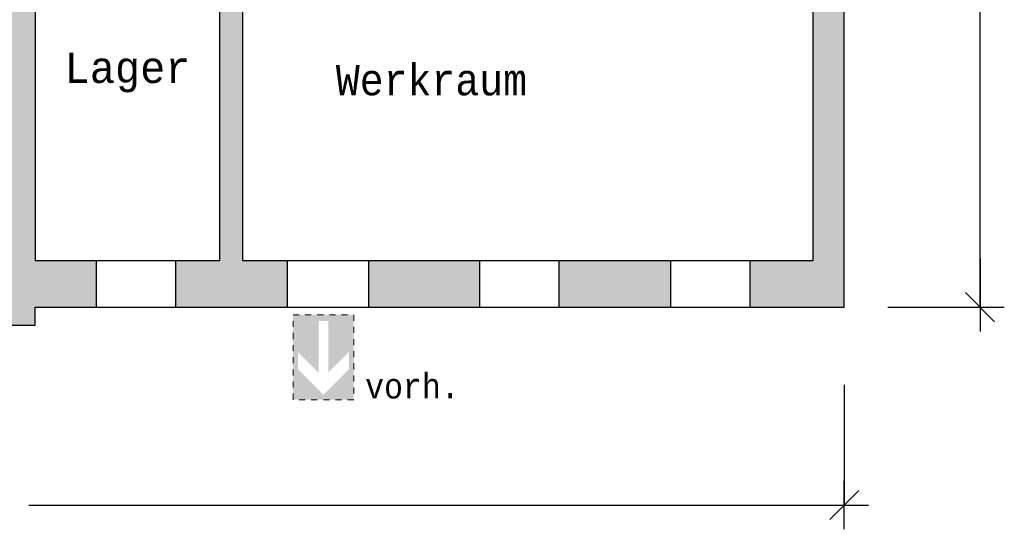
# Model space of a CAD drawing. Header units: metres. Extents: x -10.5 to 20.8, y -9 to 19.2.
# Tile 15 of 23: x 4.6 to 20.8, y -9 to -0.6. Entities that reach past the tile are written whole.
import ezdxf

# ---------------------------------------------------------------- set-up
doc = ezdxf.new("R2010")
doc.units = ezdxf.units.M
doc.header["$PDMODE"] = 65
doc.linetypes.add('AUSGEZOGEN', pattern=[0])
doc.linetypes.add('LINIE_9', pattern=[0.0003, 0, -0.0003])
for name, color, linetype, lineweight in [('XR$1$STANDARD', 7, 'Continuous', 25), ('XR$2$STANDARD', 7, 'Continuous', 25), ('XR$3$STANDARD', 7, 'Continuous', 25)]:
    doc.layers.add(name, color=color, linetype=linetype, lineweight=lineweight)
doc.styles.add('LUCIDACONSOLE', font='LUCON.TTF')
doc.dimstyles.new('_DIMSTYLE_2', dxfattribs={"dimtxt": 0.5, "dimasz": 0.8, "dimexe": 0, "dimexo": 0, "dimgap": 0.25, "dimtad": 0, "dimrnd": 0.01, "dimzin": 4, "dimdsep": 46, "dimtxsty": 'Standard', "dimblk1": 'ALL_ML_STRICH', "dimblk2": 'ALL_ML_STRICH', "dimsah": 1, "dimcen": 0, "dimadec": 0, "dimazin": 0, "dimtfac": 1, "dimtdec": 0, "dimtix": 1, "dimtmove": 2, "dimatfit": 3, "dimfxl": 1, "dimtzin": 0, "dimlwd": 0, "dimlwe": 25, "dimarcsym": 0})
doc.dimstyles.new('_DIMSTYLE_3', dxfattribs={"dimtxt": 0.5, "dimasz": 0.8, "dimexe": 0, "dimexo": 0, "dimgap": 0.25, "dimtad": 0, "dimrnd": 0.01, "dimzin": 4, "dimdsep": 46, "dimtxsty": 'Standard', "dimblk1": 'ALL_ML_STRICH', "dimblk2": 'ALL_ML_STRICH', "dimsah": 1, "dimcen": 0, "dimadec": 0, "dimazin": 0, "dimtfac": 1, "dimtdec": 0, "dimtix": 1, "dimtmove": 2, "dimatfit": 3, "dimfxl": 1, "dimtzin": 0, "dimlwd": 0, "dimlwe": 25, "dimarcsym": 0})

# ---------------------------------------------------------------- blocks, each defined once
blk = doc.blocks.new('ALL_ML_STRICH')
at = {"color": 0, "linetype": 'ByBlock', "lineweight": -2}
for p, q in [((0, -0.5), (0, 0.5)), ((-0.3, -0.3), (0.3, 0.3)), ((-1, 0), (0.5, 0))]:
    blk.add_line(p, q, dxfattribs=at)
blk = doc.blocks.new('*D4')
at = {"layer": 'DEFPOINTS', "color": 0, "linetype": 'AUSGEZOGEN', "lineweight": 25}
for p in [(14.776, 12.929), (18.156, -5.331), (20.395, -5.331)]:
    blk.add_point(p, dxfattribs=at)
at = {"layer": 'XR$3$STANDARD', "color": 0, "linetype": 'AUSGEZOGEN', "lineweight": -2}
for p, q in [((18.872, 12.929), (20.395, 12.929)), ((20.395, 4.5), (20.395, 12.929)), ((20.395, -5.331), (20.395, 2.758)), ((18.872, -5.331), (20.395, -5.331))]:
    blk.add_line(p, q, dxfattribs=at)
at = {"layer": 'XR$3$STANDARD', "color": 0, "linetype": 'AUSGEZOGEN', "lineweight": 25, "xscale": 0.8, "yscale": 0.8, "zscale": 0.8}
for p, rotation in [((20.395, 12.929), 90), ((20.395, -5.331), -90.00000000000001)]:
    blk.add_blockref('ALL_ML_STRICH', p, dxfattribs=dict(at, rotation=rotation))
at = {"layer": 'XR$3$STANDARD', "color": 0, "linetype": 'AUSGEZOGEN', "lineweight": 25, "insert": (20.457, 3.629), "char_height": 0.5, "width": 1.56618, "attachment_point": 5, "rotation": 90}
blk.add_mtext('\\W0.63;\\A1;{18.26\\H0.330000;\\S^ ;}', dxfattribs=at)
blk = doc.blocks.new('*D5')
at = {"layer": 'DEFPOINTS', "color": 0, "linetype": 'AUSGEZOGEN', "lineweight": 25}
for p in [(-10.134, -5.331), (18.156, -5.331), (-10.134, -8.593)]:
    blk.add_point(p, dxfattribs=at)
at = {"layer": 'XR$3$STANDARD', "color": 0, "linetype": 'AUSGEZOGEN', "lineweight": -2}
for p, q in [((-10.134, -6.611), (-10.134, -8.593)), ((18.156, -6.611), (18.156, -8.593)), ((-10.134, -8.593), (2.971, -8.593)), ((4.713, -8.593), (18.156, -8.593))]:
    blk.add_line(p, q, dxfattribs=at)
at = {"layer": 'XR$3$STANDARD', "color": 0, "linetype": 'AUSGEZOGEN', "lineweight": 25, "xscale": 0.8, "yscale": 0.8, "zscale": 0.8, "rotation": 180}
blk.add_blockref('ALL_ML_STRICH', (-10.134, -8.593), dxfattribs=at)
at = {"layer": 'XR$3$STANDARD', "color": 0, "linetype": 'AUSGEZOGEN', "lineweight": 25, "xscale": 0.8, "yscale": 0.8, "zscale": 0.8}
blk.add_blockref('ALL_ML_STRICH', (18.156, -8.593), dxfattribs=at)
at = {"layer": 'XR$3$STANDARD', "color": 0, "linetype": 'AUSGEZOGEN', "lineweight": 25, "insert": (3.842, -8.655), "char_height": 0.5, "width": 1.56618, "attachment_point": 5}
blk.add_mtext('\\W0.63;\\A1;{28.29\\H0.330000;\\S^ ;}', dxfattribs=at)

msp = doc.modelspace()

# ---------------------------------------------------------------- hatches: boundary and pattern name
at = {"layer": 'XR$2$STANDARD', "linetype": 'AUSGEZOGEN', "lineweight": 25}
for points in [[(17.646, 2.319), (6.576, 2.319), (6.576, 1.809), (7.856, 1.809), (7.856, 1.559), (8.236, 1.559), (8.236, 1.809), (17.646, 1.809), (17.646, -4.561), (16.601, -4.561), (16.601, -5.331), (18.156, -5.331), (18.156, 3.104), (17.646, 3.104)], [(-0.314, -5.631), (4.816, -5.631), (4.816, -5.331), (5.821, -5.331), (5.821, -4.561), (4.816, -4.561), (4.816, 1.809), (5.566, 1.809), (5.566, 2.319), (4.816, 2.319), (4.816, 2.444), (4.306, 2.444), (4.306, -4.131), (3.251, -4.131), (3.251, -4.881), (1.251, -4.881), (1.251, -4.131), (0.196, -4.131), (0.196, -3.705), (-0.314, -3.705), (-0.314, -4.561), (-1.269, -4.561), (-1.269, -5.331), (-0.314, -5.331)], [(7.131, -5.331), (8.971, -5.331), (8.971, -4.561), (8.236, -4.561), (8.236, 0.549), (7.856, 0.549), (7.856, -4.561), (7.131, -4.561)], [(10.311, -5.331), (12.141, -5.331), (12.141, -4.561), (10.311, -4.561)], [(13.451, -5.331), (15.291, -5.331), (15.291, -4.561), (13.451, -4.561)]]:
    msp.add_hatch(color=0, dxfattribs=at).paths.add_polyline_path(points)
at = {"layer": 'XR$3$STANDARD', "linetype": 'AUSGEZOGEN', "lineweight": 25, "true_color": 0x00c600}
for points in [[(9.488, -6.411), (9.148, -6.071), (9.148, -6.354), (9.568, -6.774), (9.568, -6.857), (9.068, -6.857), (9.068, -5.457), (9.568, -5.457), (9.568, -5.557), (9.488, -5.557)], [(10.068, -5.457), (10.068, -6.857), (9.568, -6.857), (9.568, -6.774), (9.988, -6.354), (9.988, -6.071), (9.648, -6.411), (9.648, -5.557), (9.568, -5.557), (9.568, -5.457)]]:
    msp.add_hatch(color=92, dxfattribs=at).paths.add_polyline_path(points, flags=16)

# ---------------------------------------------------------------- linework, layer by layer
at = {"layer": 'XR$1$STANDARD', "color": 0, "linetype": 'AUSGEZOGEN', "lineweight": 25}
for p, q in [((18.156, -5.331), (18.156, 3.199)), ((4.816, 1.809), (4.816, -4.561)), ((17.646, -4.561), (17.646, 1.809)), ((7.856, 0.549), (7.856, -4.561)), ((8.236, 0.549), (8.236, -4.561)), ((4.816, -4.561), (7.856, -4.561)), ((5.821, -4.561), (5.821, -5.331)), ((7.131, -4.561), (7.131, -5.331)), ((8.236, -4.561), (17.646, -4.561)), ((8.971, -4.561), (8.971, -5.331)), ((10.311, -4.561), (10.311, -5.331)), ((12.141, -4.561), (12.141, -5.331)), ((13.451, -4.561), (13.451, -5.331)), ((15.291, -4.561), (15.291, -5.331)), ((16.601, -4.561), (16.601, -5.331)), ((4.816, -5.631), (4.816, -5.331)), ((4.816, -5.331), (18.156, -5.331)), ((-0.314, -5.631), (4.816, -5.631))]:
    msp.add_line(p, q, dxfattribs=at)
at = {"layer": 'XR$3$STANDARD', "color": 7, "linetype": 'LINIE_9', "lineweight": 13}
for p, q in [((9.068, -5.457), (10.068, -5.457)), ((9.068, -6.857), (9.068, -5.457)), ((10.068, -5.457), (10.068, -6.857)), ((10.068, -6.857), (9.068, -6.857))]:
    msp.add_line(p, q, dxfattribs=at)

# ---------------------------------------------------------------- texts
at = {"layer": 'XR$3$STANDARD', "color": 0, "linetype": 'AUSGEZOGEN', "lineweight": 25, "char_height": 0.5, "attachment_point": 7, "style": 'LUCIDACONSOLE'}
for s, insert, width in [('\\W0.98;Lager', (5.302, -1.794), 2.46819), ('\\W0.93;Werkraum', (9.774, -1.847), 3.791)]:
    msp.add_mtext(s, dxfattribs=dict(at, insert=insert, width=width))
at = {"layer": 'XR$3$STANDARD', "color": 0, "linetype": 'AUSGEZOGEN', "lineweight": 70, "insert": (10.257, -6.843), "char_height": 0.4, "width": 1.79436, "attachment_point": 7, "style": 'LUCIDACONSOLE'}
msp.add_mtext('\\W0.92;vorh.', dxfattribs=at)

# ---------------------------------------------------------------- dimensions: what is measured, and where the dimension line sits
at = {"layer": 'XR$3$STANDARD', "color": 0, "linetype": 'AUSGEZOGEN', "lineweight": 25}
dim = msp.add_linear_dim(base=(20.395, 12.929), p1=(18.872, -5.331), p2=(18.872, 12.929), angle=90, dimstyle='_DIMSTYLE_2', override={"dimpost": '<>', "dimclrd": 0, "dimclre": 0, "dimclrt": 0, "dimlwd": 0, "dimlwe": 25}, dxfattribs=at)
dim.commit()
dim.dimension.update_dxf_attribs({"geometry": '*D4', "text_midpoint": (20.457, 3.629)})
dim = msp.add_linear_dim(base=(18.156, -8.593), p1=(-10.134, -6.611), p2=(18.156, -6.611), dimstyle='_DIMSTYLE_3', override={"dimpost": '<>', "dimclrd": 0, "dimclre": 0, "dimclrt": 0, "dimlwd": 0, "dimlwe": 25}, dxfattribs=at)
dim.commit()
dim.dimension.update_dxf_attribs({"geometry": '*D5', "text_midpoint": (3.842, -8.655)})

doc.saveas('drawing.dxf')
